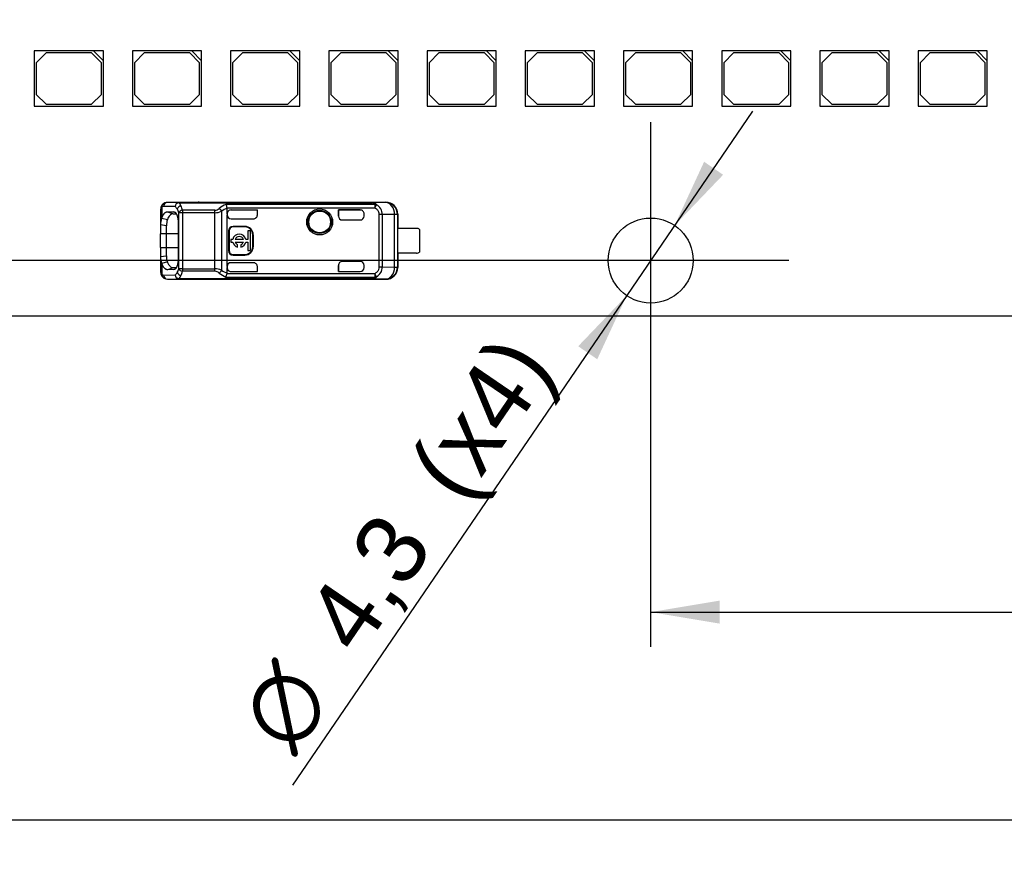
# Model space of a CAD drawing. Header units: millimetres. Extents: x 7 to 819, y 15 to 587.
# Tile 5 of 28: x 184 to 234, y 265 to 307. Entities that reach past the tile are written whole.
import ezdxf
from ezdxf.enums import TextEntityAlignment as Align
from ezdxf.lldxf.tags import DXFTag

# ---------------------------------------------------------------- set-up
doc = ezdxf.new("R2010")
doc.units = ezdxf.units.MM
doc.layers.add('Default', color=7, linetype='Continuous')
doc.layers.add('LINLED_280X24MM_', color=7, linetype='Continuous')
doc.styles.add('SEACAD_Arial', font='arial.ttf')
doc.styles.add('SEACAD_Solid_Edge_ANSI1_Symbols', font='semeca1.ttf')
tags = doc.linetypes.add('CENTER2', pattern=[28.575, 19.05, -3.175, 3.175, -3.175]).pattern_tags.tags
tags[10:11] = [DXFTag(74, 4), DXFTag(75, 0), DXFTag(340, '0'), DXFTag(46, 0.0), DXFTag(50, 0.0), DXFTag(44, 0.0), DXFTag(45, 0.0)]
tags[8:9] = [DXFTag(74, 4), DXFTag(75, 0), DXFTag(340, '0'), DXFTag(46, 0.0), DXFTag(50, 0.0), DXFTag(44, 0.0), DXFTag(45, 0.0)]
tags[6:7] = [DXFTag(74, 4), DXFTag(75, 0), DXFTag(340, '0'), DXFTag(46, 0.0), DXFTag(50, 0.0), DXFTag(44, 0.0), DXFTag(45, 0.0)]
tags[4:5] = [DXFTag(74, 4), DXFTag(75, 0), DXFTag(340, '0'), DXFTag(46, 0.0), DXFTag(50, 0.0), DXFTag(44, 0.0), DXFTag(45, 0.0)]
doc.dimstyles.new('ISO', dxfattribs={"dimtxt": 3.5, "dimasz": 3.5, "dimexe": 1.75, "dimexo": 0, "dimgap": 0.875, "dimtad": 1, "dimtxsty": 'SEACAD_Arial', "dimblk1": '_SE_FILLED', "dimblk2": '_SE_FILLED', "dimsah": 1, "dimcen": 1.75, "dimadec": 0, "dimazin": 0, "dimtfac": 0.5, "dimtdec": 3, "dimtmove": 0, "dimatfit": 3, "dimfxl": 1, "dimarcsym": 0})

# ---------------------------------------------------------------- blocks, each defined once
blk = doc.blocks.new('SEANNOT_GROUP12')
at = {"layer": 'Default', "color": 7, "linetype": 'CENTER2'}
for p, q in [((216.019, 301.63), (216.019, 287.63)), ((223.019, 294.63), (209.019, 294.63))]:
    blk.add_line(p, q, dxfattribs=at)
blk = doc.blocks.new('SE')
at = {"layer": 'LINLED_280X24MM_', "color": 7, "linetype": 'Continuous'}
for p, q in [((187.824, 305.23), (184.824, 305.23)), ((184.824, 305.23), (184.824, 302.43)), ((185.424, 305.13), (184.924, 304.63)), ((187.724, 305.13), (185.424, 305.13)), ((188.224, 304.63), (187.724, 305.13)), ((188.324, 305.23), (187.824, 305.23)), ((187.824, 305.23), (188.324, 304.73)), ((188.324, 304.73), (188.324, 305.23)), ((192.794, 305.23), (189.794, 305.23)), ((189.794, 305.23), (189.794, 302.43)), ((190.394, 305.13), (189.894, 304.63)), ((192.694, 305.13), (190.394, 305.13)), ((193.194, 304.63), (192.694, 305.13)), ((193.294, 305.23), (192.794, 305.23)), ((192.794, 305.23), (193.294, 304.73)), ((193.294, 304.73), (193.294, 305.23)), ((197.764, 305.23), (194.764, 305.23)), ((194.764, 305.23), (194.764, 302.43)), ((195.364, 305.13), (194.864, 304.63)), ((197.664, 305.13), (195.364, 305.13)), ((198.164, 304.63), (197.664, 305.13)), ((198.264, 305.23), (197.764, 305.23)), ((197.764, 305.23), (198.264, 304.73)), ((198.264, 304.73), (198.264, 305.23)), ((202.734, 305.23), (199.734, 305.23)), ((199.734, 305.23), (199.734, 302.43)), ((200.334, 305.13), (199.834, 304.63)), ((202.634, 305.13), (200.334, 305.13)), ((203.134, 304.63), (202.634, 305.13)), ((203.234, 305.23), (202.734, 305.23)), ((202.734, 305.23), (203.234, 304.73)), ((203.234, 304.73), (203.234, 305.23)), ((207.704, 305.23), (204.704, 305.23)), ((204.704, 305.23), (204.704, 302.43)), ((205.304, 305.13), (204.804, 304.63)), ((207.604, 305.13), (205.304, 305.13)), ((208.104, 304.63), (207.604, 305.13)), ((208.204, 305.23), (207.704, 305.23)), ((207.704, 305.23), (208.204, 304.73)), ((208.204, 304.73), (208.204, 305.23)), ((212.674, 305.23), (209.674, 305.23)), ((209.674, 305.23), (209.674, 302.43)), ((210.274, 305.13), (209.774, 304.63)), ((212.574, 305.13), (210.274, 305.13)), ((213.074, 304.63), (212.574, 305.13)), ((213.174, 305.23), (212.674, 305.23)), ((212.674, 305.23), (213.174, 304.73)), ((213.174, 304.73), (213.174, 305.23)), ((217.644, 305.23), (214.644, 305.23)), ((214.644, 305.23), (214.644, 302.43)), ((215.244, 305.13), (214.744, 304.63)), ((217.544, 305.13), (215.244, 305.13)), ((218.044, 304.63), (217.544, 305.13)), ((218.144, 305.23), (217.644, 305.23)), ((217.644, 305.23), (218.144, 304.73)), ((218.144, 304.73), (218.144, 305.23)), ((222.614, 305.23), (219.614, 305.23)), ((219.614, 305.23), (219.614, 302.43)), ((220.214, 305.13), (219.714, 304.63)), ((222.514, 305.13), (220.214, 305.13)), ((223.014, 304.63), (222.514, 305.13)), ((223.114, 305.23), (222.614, 305.23)), ((222.614, 305.23), (223.114, 304.73)), ((223.114, 304.73), (223.114, 305.23)), ((227.584, 305.23), (224.584, 305.23)), ((224.584, 305.23), (224.584, 302.43)), ((225.184, 305.13), (224.684, 304.63)), ((227.484, 305.13), (225.184, 305.13)), ((227.984, 304.63), (227.484, 305.13)), ((228.084, 305.23), (227.584, 305.23)), ((227.584, 305.23), (228.084, 304.73)), ((228.084, 304.73), (228.084, 305.23)), ((232.554, 305.23), (229.554, 305.23)), ((229.554, 305.23), (229.554, 302.43)), ((230.154, 305.13), (229.654, 304.63)), ((232.454, 305.13), (230.154, 305.13)), ((232.954, 304.63), (232.454, 305.13)), ((233.054, 305.23), (232.554, 305.23)), ((232.554, 305.23), (233.054, 304.73)), ((233.054, 304.73), (233.054, 305.23)), ((184.924, 304.63), (184.924, 303.03)), ((188.224, 303.03), (188.224, 304.63)), ((188.324, 302.43), (188.324, 304.73)), ((189.894, 304.63), (189.894, 303.03)), ((193.194, 303.03), (193.194, 304.63)), ((193.294, 302.43), (193.294, 304.73)), ((194.864, 304.63), (194.864, 303.03)), ((198.164, 303.03), (198.164, 304.63)), ((198.264, 302.43), (198.264, 304.73)), ((199.834, 304.63), (199.834, 303.03)), ((203.134, 303.03), (203.134, 304.63)), ((203.234, 302.43), (203.234, 304.73)), ((204.804, 304.63), (204.804, 303.03)), ((208.104, 303.03), (208.104, 304.63)), ((208.204, 302.43), (208.204, 304.73)), ((209.774, 304.63), (209.774, 303.03)), ((213.074, 303.03), (213.074, 304.63)), ((213.174, 302.43), (213.174, 304.73)), ((214.744, 304.63), (214.744, 303.03)), ((218.044, 303.03), (218.044, 304.63)), ((218.144, 302.43), (218.144, 304.73)), ((219.714, 304.63), (219.714, 303.03)), ((223.014, 303.03), (223.014, 304.63)), ((223.114, 302.43), (223.114, 304.73)), ((224.684, 304.63), (224.684, 303.03)), ((227.984, 303.03), (227.984, 304.63)), ((228.084, 302.43), (228.084, 304.73)), ((229.654, 304.63), (229.654, 303.03)), ((232.954, 303.03), (232.954, 304.63)), ((233.054, 302.43), (233.054, 304.73)), ((184.924, 303.03), (185.424, 302.53)), ((187.724, 302.53), (188.224, 303.03)), ((189.894, 303.03), (190.394, 302.53)), ((192.694, 302.53), (193.194, 303.03)), ((194.864, 303.03), (195.364, 302.53)), ((197.664, 302.53), (198.164, 303.03)), ((199.834, 303.03), (200.334, 302.53)), ((202.634, 302.53), (203.134, 303.03)), ((204.804, 303.03), (205.304, 302.53)), ((207.604, 302.53), (208.104, 303.03)), ((209.774, 303.03), (210.274, 302.53)), ((212.574, 302.53), (213.074, 303.03)), ((214.744, 303.03), (215.244, 302.53)), ((217.544, 302.53), (218.044, 303.03)), ((219.714, 303.03), (220.214, 302.53)), ((222.514, 302.53), (223.014, 303.03)), ((224.684, 303.03), (225.184, 302.53)), ((227.484, 302.53), (227.984, 303.03)), ((229.654, 303.03), (230.154, 302.53)), ((232.454, 302.53), (232.954, 303.03)), ((185.424, 302.53), (187.724, 302.53)), ((190.394, 302.53), (192.694, 302.53)), ((195.364, 302.53), (197.664, 302.53)), ((200.334, 302.53), (202.634, 302.53)), ((205.304, 302.53), (207.604, 302.53)), ((210.274, 302.53), (212.574, 302.53)), ((215.244, 302.53), (217.544, 302.53)), ((220.214, 302.53), (222.514, 302.53)), ((225.184, 302.53), (227.484, 302.53)), ((230.154, 302.53), (232.454, 302.53)), ((184.824, 302.43), (188.324, 302.43)), ((189.794, 302.43), (193.294, 302.43)), ((194.764, 302.43), (198.264, 302.43)), ((199.734, 302.43), (203.234, 302.43)), ((204.704, 302.43), (208.204, 302.43)), ((209.674, 302.43), (213.174, 302.43)), ((214.644, 302.43), (218.144, 302.43)), ((219.614, 302.43), (223.114, 302.43)), ((224.584, 302.43), (228.084, 302.43)), ((229.554, 302.43), (233.054, 302.43)), ((192.143, 297.556), (191.562, 297.57)), ((193.169, 297.57), (191.562, 297.57)), ((192.143, 297.556), (192.143, 297.551)), ((192.143, 297.556), (201.932, 297.556)), ((192.143, 297.551), (201.932, 297.551)), ((193.169, 297.58), (193.169, 297.57)), ((193.169, 297.58), (202.616, 297.58)), ((202.06, 297.465), (194.526, 297.465)), ((202.604, 297.563), (201.932, 297.556)), ((201.932, 297.551), (201.932, 297.556)), ((202.06, 297.465), (202.06, 297.286)), ((202.605, 297.563), (202.616, 297.58)), ((191.219, 297.174), (191.219, 296.426)), ((191.28, 297.329), (191.28, 296.776)), ((191.955, 297.356), (191.374, 297.37)), ((191.564, 297.095), (191.893, 297.092)), ((191.565, 297.095), (191.848, 296.993)), ((191.848, 296.993), (192.014, 296.991)), ((191.966, 297.065), (191.893, 297.092)), ((192.136, 294.214), (192.136, 297.045)), ((192.324, 297.045), (192.136, 297.045)), ((193.963, 297.171), (192.324, 297.171)), ((192.324, 297.171), (192.324, 297.045)), ((193.963, 297.045), (192.324, 297.045)), ((192.324, 297.045), (192.324, 294.214)), ((193.963, 297.045), (193.963, 297.171)), ((193.963, 294.214), (193.963, 297.045)), ((194.303, 297.123), (194.303, 294.137)), ((202.06, 297.286), (194.585, 297.286)), ((194.586, 296.985), (194.586, 297.267)), ((194.586, 296.985), (194.586, 296.94)), ((194.786, 297.185), (196.119, 297.185)), ((194.786, 297.185), (194.786, 297.185)), ((194.786, 297.185), (196.117, 297.185)), ((196.117, 296.935), (196.117, 297.185)), ((196.119, 297.185), (196.117, 297.185)), ((196.119, 296.94), (196.119, 297.185)), ((200.219, 297.185), (200.219, 296.88)), ((201.319, 297.185), (200.219, 297.185)), ((200.219, 297.185), (200.222, 297.185)), ((200.222, 296.88), (200.222, 297.185)), ((200.222, 297.185), (201.319, 297.185)), ((201.319, 297.185), (201.319, 297.185)), ((201.519, 296.88), (201.519, 296.985)), ((202.06, 297.286), (202.145, 297.451)), ((203.063, 296.963), (202.44, 296.957)), ((203.203, 296.963), (203.063, 296.963)), ((203.063, 294.296), (203.063, 296.963)), ((203.219, 296.98), (203.203, 296.963)), ((203.203, 296.963), (203.203, 294.296)), ((203.219, 296.98), (203.219, 296.255)), ((191.28, 296.774), (191.562, 296.701)), ((192.116, 296.48), (192.116, 294.779)), ((194.586, 294.32), (194.586, 296.94)), ((194.786, 296.74), (195.919, 296.74)), ((196.117, 296.935), (196.119, 296.94)), ((200.219, 296.88), (200.222, 296.88)), ((200.42, 296.68), (201.319, 296.68)), ((202.287, 294.303), (202.287, 296.957)), ((202.44, 296.957), (202.287, 296.957)), ((202.44, 296.957), (202.44, 294.303)), ((191.219, 296.427), (191.219, 295.98)), ((191.519, 295.98), (191.219, 295.98)), ((191.219, 295.28), (191.219, 295.98)), ((191.519, 296.386), (191.22, 296.427)), ((191.519, 295.98), (191.519, 296.386)), ((192.116, 295.98), (191.519, 295.98)), ((191.519, 295.28), (191.519, 295.98)), ((194.686, 296.13), (194.66, 296.13)), ((194.66, 296.13), (194.66, 295.13)), ((194.686, 296.13), (194.686, 295.13)), ((194.886, 296.356), (194.886, 296.33)), ((195.486, 296.356), (194.886, 296.356)), ((195.486, 296.33), (194.886, 296.33)), ((195.486, 296.33), (195.486, 296.356)), ((195.767, 296.124), (195.634, 296.124)), ((195.634, 296.124), (195.634, 295.696)), ((195.767, 295.136), (195.767, 296.124)), ((203.217, 295.005), (203.217, 296.255)), ((204.169, 296.255), (203.217, 296.255)), ((204.319, 296.205), (204.319, 295.055)), ((194.871, 295.696), (194.767, 295.696)), ((194.767, 295.696), (194.767, 295.563)), ((194.767, 295.563), (194.871, 295.563)), ((195.408, 295.696), (194.995, 295.696)), ((194.995, 295.563), (195.408, 295.563)), ((195.634, 295.696), (195.532, 295.696)), ((195.532, 295.563), (195.634, 295.563)), ((195.634, 295.563), (195.634, 295.136)), ((195.913, 295.93), (195.886, 295.93)), ((195.886, 295.33), (195.886, 295.93)), ((195.913, 295.33), (195.913, 295.93)), ((191.219, 295.28), (191.519, 295.28)), ((191.219, 295.28), (191.219, 294.833)), ((191.519, 295.28), (192.116, 295.28)), ((191.519, 294.874), (191.519, 295.28)), ((194.66, 295.13), (194.686, 295.13)), ((195.119, 295.303), (195.119, 295.429)), ((195.284, 295.429), (195.284, 295.303)), ((195.634, 295.136), (195.767, 295.136)), ((195.886, 295.33), (195.913, 295.33)), ((204.169, 295.005), (203.217, 295.005)), ((203.219, 295.005), (203.219, 294.28)), ((191.219, 294.833), (191.219, 294.085)), ((191.22, 294.833), (191.519, 294.874)), ((191.562, 294.559), (191.279, 294.486)), ((191.28, 294.484), (191.28, 293.93)), ((195.919, 294.52), (194.786, 294.52)), ((194.886, 294.93), (194.886, 294.903)), ((194.886, 294.93), (195.486, 294.93)), ((194.886, 294.903), (195.486, 294.903)), ((195.486, 294.903), (195.486, 294.93)), ((201.319, 294.58), (200.42, 294.58)), ((191.848, 294.267), (191.565, 294.164)), ((191.893, 294.167), (191.565, 294.164)), ((192.015, 294.268), (191.848, 294.267)), ((191.893, 294.167), (191.947, 294.187)), ((192.324, 294.214), (192.136, 294.214)), ((192.324, 294.214), (193.963, 294.214)), ((192.324, 294.214), (192.324, 294.088)), ((193.963, 294.088), (192.324, 294.088)), ((194.586, 293.992), (194.585, 293.973)), ((194.585, 293.973), (202.06, 293.973)), ((194.586, 294.32), (194.586, 294.274)), ((194.586, 293.992), (194.586, 294.274)), ((194.786, 294.075), (196.117, 294.075)), ((194.786, 294.075), (194.786, 294.074)), ((194.786, 294.074), (196.119, 294.074)), ((196.117, 294.075), (196.117, 294.328)), ((196.119, 294.319), (196.117, 294.328)), ((196.119, 294.074), (196.117, 294.075)), ((196.119, 294.074), (196.119, 294.319)), ((200.222, 294.38), (200.219, 294.38)), ((200.219, 294.38), (200.219, 294.074)), ((200.219, 294.074), (200.222, 294.075)), ((200.219, 294.074), (201.319, 294.074)), ((200.222, 294.075), (200.222, 294.38)), ((200.222, 294.075), (201.319, 294.075)), ((201.319, 294.074), (201.319, 294.075)), ((201.519, 294.274), (201.519, 294.38)), ((202.06, 293.973), (202.06, 293.794)), ((202.145, 293.808), (202.06, 293.973)), ((202.287, 294.303), (202.44, 294.303)), ((202.44, 294.303), (203.063, 294.296)), ((203.063, 294.296), (203.203, 294.296)), ((203.203, 294.296), (203.219, 294.28)), ((191.374, 293.889), (191.955, 293.903)), ((191.562, 293.689), (192.143, 293.703)), ((191.562, 293.689), (193.169, 293.689)), ((192.143, 293.709), (192.143, 293.703)), ((192.143, 293.709), (201.932, 293.709)), ((201.932, 293.703), (192.143, 293.703)), ((193.169, 293.689), (193.169, 293.68)), ((193.169, 293.68), (202.616, 293.68)), ((194.527, 293.794), (202.06, 293.794)), ((201.932, 293.703), (201.932, 293.709)), ((201.932, 293.703), (202.604, 293.696)), ((202.616, 293.68), (202.605, 293.696)), ((155.669, 291.83), (401.369, 291.83))]:
    blk.add_line(p, q, dxfattribs=at)
for centre, radius in [((199.269, 296.58), 0.657), ((199.269, 296.58), 0.586), ((199.269, 296.58), 0.552), ((199.269, 296.58), 0.55), ((216.019, 294.63), 2.15)]:
    blk.add_circle(centre, radius, dxfattribs=at)
for centre, radius, start, end in [((191.445, 297.353), 0.167, 132.1314, 188.1609), ((191.564, 297.237), 0.333, 89.1673, 133.9832), ((191.569, 297.375), 0.195, 92.0033, 181.5118), ((192.162, 297.345), 0.207, 95.1481, 176.892), ((191.87, 297.248), 0.408, 21.2415, 47.861), ((195.016, 296.258), 1.303, 112.115, 129.3324), ((194.115, 297.23), 0.473, 6.7859, 29.799), ((202.069, 297.252), 0.213, 68.9631, 92.4493), ((202.603, 296.963), 0.6, 0.0044, 89.8384), ((191.751, 297.076), 0.346, 26.1713, 53.8588), ((192.309, 297.141), 0.262, 102.9533, 160.2794), ((191.237, 296.792), 0.934, 15.7622, 27.9319), ((192.353, 296.923), 0.249, 96.8298, 150.7248), ((191.068, 296.884), 1.288, 12.8599, 23.4072), ((193.943, 297.538), 0.368, 273.1487, 312.1797), ((193.953, 297.874), 0.829, 270.6937, 294.971), ((195.072, 295.969), 1.386, 110.5131, 123.6749), ((201.857, 296.944), 0.583, 1.2452, 60.4151), ((191.95, 296.48), 0.733, 156.2191, 184.1962), ((192.633, 296.397), 1.114, 164.1252, 180.5827), ((201.319, 296.88), 0.2, 270, 0), ((194.886, 296.13), 0.226, 90, 180), ((194.886, 296.13), 0.2, 90, 180), ((195.201, 295.63), 0.337, 11.3273, 168.6727), ((195.486, 295.93), 0.426, 0, 90), ((195.486, 295.93), 0.4, 0, 90), ((204.169, 296.005), 0.25, 53.1301, 90), ((195.201, 295.63), 0.337, 191.3273, 255.7958), ((195.201, 295.63), 0.217, 17.7847, 162.2153), ((195.201, 295.63), 0.217, 197.7847, 247.568), ((195.201, 295.63), 0.337, 284.2042, 348.6727), ((195.201, 295.63), 0.217, 292.432, 342.2153), ((194.886, 295.13), 0.226, 180, 270), ((194.886, 295.13), 0.2, 180, 270), ((195.486, 295.33), 0.4, 270, 0), ((195.486, 295.33), 0.426, 270, 0), ((204.169, 295.255), 0.25, 270, 306.8699), ((191.949, 294.779), 0.731, 175.7732, 203.7808), ((192.496, 294.845), 0.978, 178.2685, 197.0288), ((201.319, 294.38), 0.2, 0, 90), ((191.751, 294.183), 0.346, 306.1297, 333.8377), ((191.237, 294.468), 0.934, 332.0817, 344.248), ((192.309, 294.119), 0.262, 199.7328, 257.0452), ((192.353, 294.336), 0.249, 209.2644, 263.1817), ((191.064, 294.376), 1.292, 336.613, 347.1304), ((112.506, 294.175), 81.457, 359.93915, 0.02756), ((193.952, 293.379), 0.835, 65.1137, 89.2196), ((193.945, 293.725), 0.364, 47.612, 87.059), ((193.928, 294.318), 0.416, 308.9401, 334.2407), ((195.004, 294.984), 1.282, 230.5835, 248.1417), ((195.088, 295.322), 1.421, 236.4894, 249.3201), ((193.754, 294.144), 0.848, 335.6644, 348.4196), ((201.859, 294.314), 0.581, 299.4693, 358.8718), ((202.603, 294.296), 0.6, 270.167, 359.9956), ((191.564, 294.023), 0.333, 226.0436, 270.8272), ((191.569, 293.884), 0.195, 178.48, 268.0009), ((192.162, 293.915), 0.207, 183.1147, 264.8366), ((191.869, 294.011), 0.409, 312.1604, 338.7603), ((202.069, 294.008), 0.213, 267.5505, 291.0353)]:
    blk.add_arc(centre, radius, start, end, dxfattribs=at)
for centre, major_axis, ratio, start_param, end_param in [((192.143, 297.356), (-0.005, -0.2), 0.939661, 3.16702, 4.734915), ((193.169, 296.98), (0, -0.6), 0.999962, 3.141593, 3.321417), ((202.603, 296.963), (0.006, -0.6), 0.766027, 1.56283, 3.125796), ((202.619, 296.98), (-0.424, -0.424), 0.999924, 2.356233, 3.933355), ((191.419, 297.174), (-0.2, 0), 0.754543, 6.092026, 6.283031), ((191.371, 296.47), (0, -0.9), 0.34204, 3.132977, 3.443088), ((194.786, 296.985), (0, -0.2), 0.999994, 3.140535, 4.712389), ((194.786, 296.985), (0, -0.2), 0.999994, 3.140004, 4.712389), ((201.319, 296.985), (0, -0.2), 0.999994, 1.570796, 3.141593), ((201.319, 296.985), (0, -0.2), 0.999994, 1.570796, 3.141593), ((194.786, 296.94), (0, -0.2), 0.999848, 4.712389, 6.283185), ((195.919, 296.94), (-0.141, -0.141), 0.999695, 0.785246, 2.356347), ((195.917, 296.937), (-0.141, -0.141), 0.999695, 1.570796, 2.343651), ((200.42, 296.88), (0.2, 0), 0.999848, 3.141593, 4.712389), ((200.422, 296.88), (0.2, 0), 0.999848, 3.141593, 4.712389), ((194.786, 294.32), (0, 0.2), 0.999848, 0, 1.570796), ((195.919, 294.32), (-0.141, 0.141), 0.999695, 3.926839, 5.497939), ((200.42, 294.38), (0.2, 0), 0.999848, 1.570796, 3.141593), ((200.422, 294.38), (0.2, 0), 0.999848, 1.570796, 3.141593), ((191.419, 294.086), (0.2, 0), 0.754543, 3.141566, 3.269979), ((194.786, 294.275), (0, 0.2), 0.999994, 1.570796, 3.141593), ((194.786, 294.274), (0, 0.2), 0.999994, 1.570796, 3.141593), ((195.917, 294.322), (-0.141, 0.141), 0.999695, 3.9588, 4.712389), ((201.319, 294.275), (0, 0.2), 0.999994, 3.141593, 4.712389), ((201.319, 294.274), (0, 0.2), 0.999994, 3.141593, 4.712389), ((202.603, 294.296), (-0.006, -0.6), 0.766027, 0.015856, 1.578763), ((202.619, 294.28), (-0.424, 0.424), 0.999924, 2.349833, 3.926953), ((191.468, 293.93), (0.134, 0.148), 0.8975, 2.254603, 3.141227), ((191.372, 294.791), (0.001, 0.902), 0.342128, 2.840741, 3.150375), ((192.143, 293.903), (0.005, -0.2), 0.939661, 4.689876, 6.257716), ((193.169, 294.28), (0, -0.6), 0.999962, 6.103357, 6.283185)]:
    blk.add_ellipse(centre, major_axis=major_axis, ratio=ratio, start_param=start_param, end_param=end_param, dxfattribs=at)
for points, degree, knots in [([(191.335, 297.479), (191.316, 297.46), (191.283, 297.425), (191.246, 297.353), (191.234, 297.302), (191.23, 297.271)], 3, [0, 0, 0, 0, 0.222364, 0.4647431, 0.7741621, 0.7741621, 0.7741621, 0.7741621]), ([(201.932, 297.556), (201.946, 297.556), (201.974, 297.555), (202.012, 297.55), (202.044, 297.542), (202.08, 297.528), (202.116, 297.501), (202.134, 297.47), (202.145, 297.451)], 3, [0, 0, 0, 0, 0.120723, 0.235221, 0.34634, 0.457185, 0.682198, 1, 1, 1, 1]), ([(202.06, 297.465), (202.058, 297.477), (202.054, 297.498), (202.038, 297.522), (202.012, 297.537), (201.977, 297.547), (201.947, 297.55), (201.932, 297.551)], 3, [0, 0, 0, 0, 0.272042, 0.497908, 0.684926, 0.845835, 1, 1, 1, 1]), ([(191.28, 297.329), (191.272, 297.323), (191.255, 297.309), (191.239, 297.282), (191.227, 297.251), (191.221, 297.216), (191.22, 297.188), (191.219, 297.174)], 3, [0, 0, 0, 0, 0.20636, 0.408491, 0.607418, 0.804218, 1, 1, 1, 1]), ([(191.847, 296.992), (191.847, 296.993), (191.82, 296.993), (191.766, 296.98), (191.692, 296.92), (191.623, 296.829), (191.582, 296.744), (191.562, 296.702)], 3, [0, 0, 0, 0, 0.000046, 0.262507, 0.516593, 0.762391, 1, 1, 1, 1]), ([(191.893, 297.093), (191.986, 297.085), (192.051, 296.91), (192.115, 296.735), (192.116, 296.48)], 2, [0, 0, 0, 0.5, 0.5, 1, 1, 1]), ([(191.565, 294.165), (191.486, 294.164), (191.41, 294.249), (191.335, 294.331), (191.28, 294.484)], 2, [0, 0, 0, 0.5, 0.5, 1, 1, 1]), ([(191.562, 294.558), (191.572, 294.536), (191.593, 294.492), (191.627, 294.433), (191.664, 294.378), (191.705, 294.332), (191.749, 294.296), (191.797, 294.271), (191.83, 294.268), (191.847, 294.267)], 3, [0, 0, 0, 0, 0.117572, 0.243562, 0.37798, 0.520832, 0.672119, 0.831843, 1, 1, 1, 1]), ([(192.116, 294.779), (192.113, 294.527), (192.051, 294.35), (191.987, 294.171), (191.893, 294.167)], 2, [0, 0, 0, 0.5, 0.5, 1, 1, 1]), ([(191.219, 294.085), (191.22, 294.068), (191.221, 294.034), (191.232, 293.992), (191.25, 293.956), (191.27, 293.939), (191.28, 293.93)], 3, [0, 0, 0, 0, 0.244652, 0.491458, 0.742562, 1, 1, 1, 1]), ([(191.23, 293.988), (191.234, 293.957), (191.246, 293.905), (191.28, 293.84), (191.307, 293.81), (191.318, 293.797)], 3, [0.2425454, 0.2425454, 0.2425454, 0.2425454, 0.5367614, 0.7793439, 0.9318102, 0.9318102, 0.9318102, 0.9318102]), ([(202.145, 293.808), (202.138, 293.795), (202.124, 293.771), (202.098, 293.745), (202.066, 293.724), (202.013, 293.707), (201.959, 293.705), (201.932, 293.703)], 3, [0, 0, 0, 0, 0.225106, 0.406821, 0.546306, 0.765172, 1, 1, 1, 1]), ([(201.932, 293.709), (201.942, 293.709), (201.964, 293.711), (201.992, 293.716), (202.015, 293.724), (202.033, 293.735), (202.046, 293.75), (202.056, 293.769), (202.058, 293.786), (202.06, 293.794)], 3, [0, 0, 0, 0, 0.110474, 0.221192, 0.340028, 0.473427, 0.625996, 0.800833, 1, 1, 1, 1])]:
    blk.add_open_spline(points, degree=degree, knots=knots, dxfattribs=at)
for points, degree in [([(191.28, 296.776), (191.397, 297.095), (191.564, 297.095)], 2), ([(194.585, 297.286), (194.585, 297.284), (194.586, 297.28), (194.586, 297.274), (194.586, 297.27), (194.586, 297.267)], 3), ([(202.287, 296.957), (202.286, 297), (202.268, 297.083), (202.189, 297.2), (202.108, 297.26), (202.06, 297.286)], 3), ([(202.06, 293.973), (202.108, 294), (202.189, 294.06), (202.268, 294.177), (202.286, 294.259), (202.287, 294.303)], 3)]:
    blk.add_open_spline(points, degree=degree, dxfattribs=at)
blk.add_rational_spline([(194.19, 297.266), (194.236, 297.232), (194.277, 297.18), (194.303, 297.123)], [1.03323215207, 0.973772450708, 0.994102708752, 1.0942229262], degree=3, dxfattribs=at)
blk = doc.blocks.new('DMBLK18')
at = {"layer": 'Default', "linetype": 'Continuous'}
for points in [[(219.519, 276.261), (219.519, 277.428), (216.019, 276.845)], [(337.519, 276.261), (341.019, 276.845), (337.519, 277.428)]]:
    blk.add_hatch(color=7, dxfattribs=at).paths.add_polyline_path(points)
at = {"layer": 'Default', "color": 7, "linetype": 'Continuous'}
for p, q in [((216.019, 287.63), (216.019, 275.095)), ((341.019, 287.63), (341.019, 275.095)), ((216.019, 276.845), (341.019, 276.845))]:
    blk.add_line(p, q, dxfattribs=at)
at = {"layer": 'Default', "color": 7, "linetype": 'Continuous', "style": 'SEACAD_Arial'}
blk.add_text('125', height=3.5, dxfattribs=at).set_placement((274.411, 281.22), align=Align.TOP_LEFT)
blk = doc.blocks.new('_SE_FILLED')
at = {"color": 0}
blk.add_line((0, 0), (-1, 0), dxfattribs=at)
blk.add_solid([(0, 0), (-1, -0.1665), (-1, 0.1665), (0, 0)], dxfattribs=at)
blk = doc.blocks.new('DMBLK19')
at = {"layer": 'Default', "linetype": 'Continuous'}
for points in [[(128.768, 309.53), (129.935, 309.53), (129.352, 313.03)], [(128.768, 298.13), (129.352, 294.63), (129.935, 298.13)]]:
    blk.add_hatch(color=7, dxfattribs=at).paths.add_polyline_path(points)
at = {"layer": 'Default', "color": 7, "linetype": 'Continuous'}
for p, q in [((146.519, 313.03), (127.602, 313.03)), ((129.352, 313.03), (129.352, 294.63)), ((209.019, 294.63), (127.602, 294.63))]:
    blk.add_line(p, q, dxfattribs=at)
at = {"layer": 'Default', "color": 7, "linetype": 'Continuous', "style": 'SEACAD_Arial'}
blk.add_text('18,4', height=3.5, rotation=90, dxfattribs=at).set_placement((124.977, 299.036), align=Align.TOP_LEFT)
blk = doc.blocks.new('DMBLK24')
at = {"layer": 'Default', "linetype": 'Continuous'}
for points in [[(219.687, 298.967), (218.724, 299.625), (217.232, 296.405)], [(213.315, 289.635), (214.807, 292.854), (212.352, 290.293)]]:
    blk.add_hatch(color=7, dxfattribs=at).paths.add_polyline_path(points)
at = {"layer": 'Default', "color": 7, "linetype": 'Continuous'}
for p, q in [((221.179, 302.186), (214.807, 292.854)), ((214.807, 292.854), (197.902, 268.095))]:
    blk.add_line(p, q, dxfattribs=at)
for s, style, p in [('(x4)', 'SEACAD_Arial', (203.604, 284.205)), ('4,3', 'SEACAD_Arial', (198.362, 276.527)), ('O', 'SEACAD_Solid_Edge_ANSI1_Symbols', (194.98, 271.574))]:
    blk.add_text(s, height=3.5, rotation=55.6752, dxfattribs=dict(at, style=style)).set_placement(p, align=Align.TOP_LEFT)
blk = doc.blocks.new('DMBLK27')
at = {"layer": 'Default', "linetype": 'Continuous'}
for points in [[(142.269, 265.761), (142.269, 266.928), (138.769, 266.345)], [(414.77, 265.761), (418.269, 266.345), (414.77, 266.928)]]:
    blk.add_hatch(color=7, dxfattribs=at).paths.add_polyline_path(points)
at = {"layer": 'Default', "color": 7, "linetype": 'Continuous'}
for p, q in [((138.769, 294.83), (138.769, 264.595)), ((418.269, 294.83), (418.269, 264.595)), ((138.769, 266.345), (418.269, 266.345))]:
    blk.add_line(p, q, dxfattribs=at)
at = {"layer": 'Default', "color": 7, "linetype": 'Continuous', "style": 'SEACAD_Arial'}
blk.add_text('279,5', height=3.5, dxfattribs=at).set_placement((272.356, 270.72), align=Align.TOP_LEFT)

msp = doc.modelspace()

# ---------------------------------------------------------------- block references
at = {"layer": 'Default'}
for name in ['SE', 'SEANNOT_GROUP12']:
    msp.add_blockref(name, (0, 0), dxfattribs=at)

# ---------------------------------------------------------------- dimensions: what is measured, and where the dimension line sits
at = {"layer": 'Default', "color": 7, "linetype": 'Continuous'}
for base, p1, p2, angle, picture, middle, dimtype in [((129.3517, 294.6297), (153.5195, 313.0297), (216.0195, 294.6297), 90, 'DMBLK19', (129.3517, 303.8297), 160), ((138.7695, 266.3445), (138.7695, 294.8297), (418.2695, 294.8297), 360, 'DMBLK27', (278.5195, 266.3445), 161), ((216.0195, 276.8445), (216.0195, 294.6297), (341.0195, 294.6297), 0, 'DMBLK18', (278.5195, 276.8445), 161)]:
    dim = msp.add_linear_dim(base=base, p1=p1, p2=p2, angle=angle, text='\\A1;<>', dimstyle='ISO', dxfattribs=at)
    dim.commit()
    dim.dimension.update_dxf_attribs({"geometry": picture, "text_midpoint": middle, "dimtype": dimtype})
dim = msp.add_diameter_dim_2p(p1=(217.2318, 296.4053), p2=(214.8071, 292.8541), text='\\A1;<> (x4)', dimstyle='ISO', override={"dimtmove": 1, "dimtolj": 1}, dxfattribs=at)
dim.commit()
dim.dimension.update_dxf_attribs({"geometry": 'DMBLK24', "text_midpoint": (212.5848, 289.5993), "dimtype": 163})

doc.saveas('drawing.dxf')
